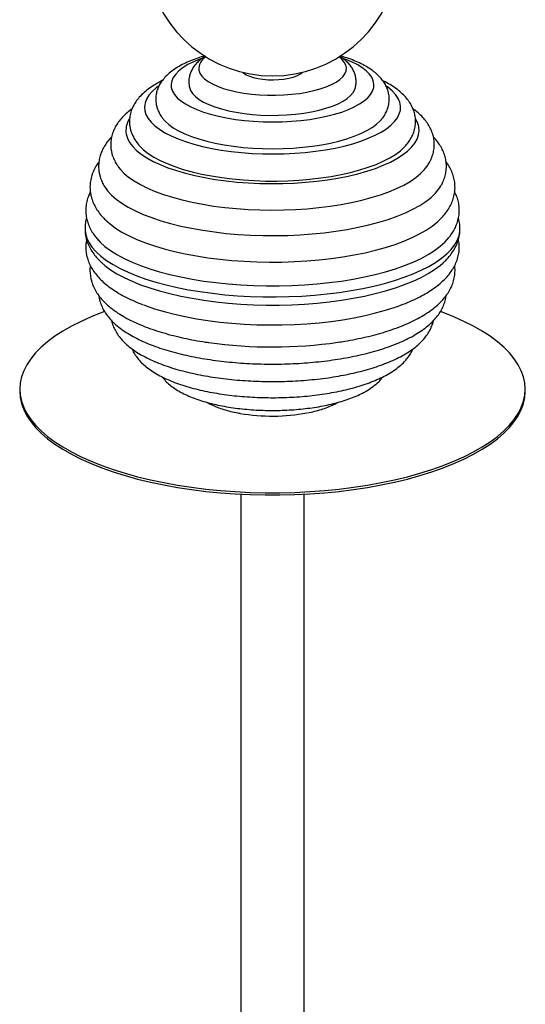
# Paper-space layout '_Derecha' of a CAD drawing. Header units: millimetres. Extents: x -100 to 100, y -805 to 625.
# Tile 2 of 3: x -100 to 100, y -415 to -25. Entities that reach past the tile are written whole.
import ezdxf

# ---------------------------------------------------------------- set-up
doc = ezdxf.new("R2010")
doc.units = ezdxf.units.MM

psp = doc.layouts.new('_Derecha')

# ---------------------------------------------------------------- linework, layer by layer
at = {"color": 7, "linetype": 'Continuous', "lineweight": 25}
for p, q in [((-32.9, -51.68), (-32.67, -52.5)), ((-100, -171.56), (-100, -172.47)), ((100, -172.47), (100, -171.56))]:
    psp.add_line(p, q, dxfattribs=at)
at = {"color": 7, "linetype": 'Continuous', "lineweight": 25, "flags": 128}
for points in [[(-27.93, -40.74), (-28.72, -41.03), (-31.22, -42.05), (-33.44, -43.15), (-35.38, -44.33), (-37, -45.56), (-38.29, -46.85), (-39.25, -48.17), (-39.87, -49.52), (-40.13, -50.88), (-40.04, -52.25)], [(-40.04, -52.25), (-39.6, -53.61), (-38.81, -54.95), (-37.68, -56.25), (-36.22, -57.51), (-34.44, -58.72), (-32.36, -59.86), (-29.99, -60.92), (-27.36, -61.9), (-24.49, -62.79), (-21.41, -63.57), (-18.14, -64.25), (-14.7, -64.81), (-11.14, -65.25), (-7.48, -65.56), (-3.75, -65.76), (0.01, -65.82), (3.76, -65.76), (7.49, -65.56), (11.15, -65.25), (14.71, -64.8), (18.14, -64.24), (21.42, -63.57), (24.5, -62.79), (27.37, -61.9), (30, -60.92), (32.37, -59.86), (34.45, -58.72), (36.23, -57.51), (37.69, -56.25), (38.81, -54.94), (39.6, -53.61), (40.04, -52.25), (40.13, -50.88), (39.86, -49.51), (39.25, -48.16), (38.29, -46.84), (36.99, -45.56), (35.37, -44.32), (33.44, -43.15), (31.21, -42.05), (28.71, -41.02), (28.2, -40.84)], [(-29.14, -45.36), (-28.74, -46.53), (-27.99, -47.66), (-26.89, -48.76), (-25.48, -49.82), (-23.75, -50.8), (-21.73, -51.72), (-19.45, -52.54), (-16.94, -53.27), (-14.22, -53.9), (-11.32, -54.41), (-8.29, -54.8), (-5.16, -55.07), (-1.97, -55.21), (1.25, -55.23), (4.46, -55.11), (7.61, -54.87), (10.66, -54.51), (13.59, -54.02), (16.35, -53.42), (18.92, -52.71), (21.25, -51.91), (23.33, -51.01), (25.12, -50.04), (26.61, -49), (27.77, -47.91), (28.6, -46.78), (29.08, -45.62), (29.21, -44.45), (28.98, -43.29), (28.4, -42.13), (27.48, -41.01), (26.4, -40.07)], [(-11.71, -46.21), (-11.46, -46.43), (-10.46, -47.11), (-9.15, -47.71), (-7.58, -48.23), (-5.79, -48.65), (-3.83, -48.94), (-1.77, -49.12), (0.35, -49.16), (2.46, -49.07), (4.49, -48.86), (6.4, -48.52), (8.12, -48.07), (9.61, -47.52), (10.82, -46.89), (11.71, -46.21)], [(-45.12, -51.72), (-46, -52.37), (-47.61, -53.8), (-48.89, -55.27), (-49.83, -56.77), (-50.42, -58.3), (-50.65, -59.84), (-50.53, -61.38)], [(-50.53, -61.38), (-50.05, -62.92), (-49.23, -64.43), (-48.05, -65.91), (-46.55, -67.35), (-44.71, -68.74), (-42.56, -70.07), (-40.11, -71.33), (-37.38, -72.52), (-34.39, -73.61), (-31.16, -74.61), (-27.71, -75.51), (-24.06, -76.29), (-20.25, -76.97), (-16.29, -77.53), (-12.22, -77.96), (-8.07, -78.27), (-3.85, -78.45), (0.39, -78.51), (4.62, -78.43), (8.83, -78.22), (12.97, -77.89), (17.02, -77.43), (20.96, -76.86), (24.74, -76.16), (28.35, -75.35), (31.77, -74.43), (34.96, -73.42), (37.9, -72.31), (40.58, -71.11), (42.98, -69.84), (45.07, -68.5), (46.85, -67.09), (48.29, -65.64), (49.4, -64.16), (50.17, -62.64), (50.58, -61.1), (50.63, -59.56), (50.34, -58.02), (49.68, -56.5), (48.68, -55), (47.34, -53.53), (45.67, -52.12), (45.12, -51.71)], [(-32.7, -52.5), (-32.38, -53.34), (-31.6, -54.56), (-30.48, -55.74), (-29.02, -56.88), (-27.25, -57.95), (-25.17, -58.95), (-22.82, -59.86), (-20.23, -60.69), (-17.41, -61.4), (-14.39, -62.01), (-11.23, -62.5), (-7.93, -62.86), (-4.55, -63.1), (-1.13, -63.21), (2.31, -63.19), (5.73, -63.03), (9.08, -62.75), (12.34, -62.34), (15.45, -61.81), (18.4, -61.17), (21.15, -60.41), (23.67, -59.56), (25.92, -58.61), (27.89, -57.59), (29.56, -56.49), (30.9, -55.34), (31.91, -54.14), (32.56, -52.92), (32.7, -52.51)], [(-57.86, -70.65), (-57.36, -72.29), (-56.51, -73.92), (-55.31, -75.52), (-53.77, -77.08), (-51.89, -78.59), (-49.7, -80.04), (-47.2, -81.42), (-44.41, -82.73), (-41.34, -83.96), (-38.03, -85.09), (-34.47, -86.13), (-30.71, -87.06), (-26.75, -87.88), (-22.63, -88.58), (-18.37, -89.17), (-14, -89.63), (-9.54, -89.97), (-5.02, -90.18), (-0.47, -90.25), (4.08, -90.2), (8.61, -90.02), (13.08, -89.71), (17.48, -89.27), (21.76, -88.71), (25.91, -88.03), (29.91, -87.24), (33.71, -86.33), (37.31, -85.31), (40.68, -84.2), (43.8, -82.99), (46.65, -81.7), (49.21, -80.33), (51.47, -78.89), (53.41, -77.39), (55.02, -75.84), (56.29, -74.25), (57.21, -72.63), (57.79, -70.99), (58, -69.33), (57.86, -67.68), (57.36, -66.03), (56.61, -64.57)], [(-43.13, -64.8), (-42.52, -65.49), (-41.04, -66.83), (-39.24, -68.12), (-37.13, -69.35), (-34.74, -70.51), (-32.07, -71.59), (-29.15, -72.57), (-26, -73.46), (-22.65, -74.24), (-19.12, -74.91), (-15.44, -75.47), (-11.64, -75.91), (-7.75, -76.22), (-3.8, -76.4), (0.18, -76.46), (4.16, -76.39), (8.11, -76.19), (11.99, -75.87), (15.78, -75.42), (19.45, -74.86), (22.96, -74.17), (26.3, -73.38), (29.43, -72.48), (32.32, -71.49), (34.97, -70.41), (37.34, -69.24), (39.42, -68.01), (41.19, -66.71), (42.64, -65.36), (43.11, -64.82)], [(-52.01, -75.91), (-51.01, -76.85), (-49.15, -78.31), (-46.96, -79.72), (-44.48, -81.06), (-41.7, -82.33), (-38.65, -83.5), (-35.35, -84.59), (-31.82, -85.57), (-28.09, -86.45), (-24.17, -87.22), (-20.1, -87.86), (-15.9, -88.39), (-11.59, -88.79), (-7.21, -89.07), (-2.78, -89.22), (1.67, -89.23), (6.1, -89.12), (10.5, -88.88), (14.83, -88.5), (19.06, -88.01), (23.17, -87.39), (27.12, -86.65), (30.91, -85.8), (34.49, -84.84), (37.85, -83.78), (40.96, -82.63), (43.81, -81.39), (46.37, -80.07), (48.63, -78.67), (50.58, -77.22), (52.09, -75.83)], [(-60.88, -83.73), (-60.31, -84.46), (-58.78, -86.08), (-56.91, -87.66), (-54.72, -89.17), (-52.23, -90.63), (-49.45, -92.01), (-46.39, -93.32), (-43.07, -94.53), (-39.51, -95.66), (-35.73, -96.68), (-31.75, -97.6), (-27.6, -98.41), (-23.28, -99.1), (-18.84, -99.67), (-14.29, -100.12), (-9.66, -100.45), (-4.98, -100.65), (-0.27, -100.72), (4.44, -100.66), (9.12, -100.48), (13.76, -100.17), (18.32, -99.73), (22.77, -99.17), (27.1, -98.49), (31.28, -97.7), (35.28, -96.79), (39.09, -95.78), (42.67, -94.67), (46.02, -93.46), (49.11, -92.17), (51.93, -90.79), (54.45, -89.35), (56.67, -87.83), (58.58, -86.27), (60.15, -84.65), (60.94, -83.66)], [(-66.44, -91.43), (-65.26, -93.09), (-63.7, -94.79), (-61.8, -96.44), (-59.59, -98.03), (-57.06, -99.56), (-54.24, -101.03), (-51.13, -102.41), (-47.76, -103.71), (-44.14, -104.92), (-40.29, -106.03), (-36.23, -107.03), (-31.98, -107.93), (-27.56, -108.71), (-23, -109.37), (-18.32, -109.92), (-13.54, -110.33), (-8.7, -110.63), (-3.8, -110.79), (1.11, -110.83), (6.02, -110.73), (10.89, -110.51), (15.71, -110.16), (20.44, -109.69), (25.07, -109.09), (29.57, -108.37), (33.92, -107.54), (38.08, -106.59), (42.05, -105.54), (45.8, -104.38), (49.32, -103.13), (52.57, -101.8), (55.55, -100.38), (58.24, -98.88), (60.63, -97.32), (62.7, -95.7), (64.44, -94.03), (65.85, -92.32), (66.41, -91.46)], [(-65.49, -105.16), (-64.25, -106.22), (-62.05, -107.84), (-59.54, -109.4), (-56.73, -110.9), (-53.64, -112.31), (-50.28, -113.65), (-46.67, -114.89), (-42.83, -116.04), (-38.78, -117.09), (-34.53, -118.03), (-30.11, -118.86), (-25.54, -119.58), (-20.84, -120.17), (-16.04, -120.64), (-11.16, -120.99), (-6.22, -121.22), (-1.25, -121.31), (3.72, -121.28), (8.68, -121.12), (13.59, -120.84), (18.43, -120.42), (23.19, -119.89), (27.82, -119.24), (32.32, -118.46), (36.66, -117.58), (40.81, -116.58), (44.76, -115.48), (48.49, -114.29), (51.98, -113), (55.21, -111.62), (58.16, -110.16), (60.82, -108.64), (63.18, -107.04), (65.23, -105.4), (65.48, -105.17)], [(-74.17, -108.1), (-74.17, -108.16), (-73.99, -110.02)], [(-73.99, -110.02), (-73.45, -111.87), (-72.57, -113.71), (-71.33, -115.51), (-69.76, -117.29), (-67.86, -119.01), (-65.63, -120.69), (-63.09, -122.31), (-60.25, -123.86), (-57.12, -125.33), (-53.72, -126.72), (-50.06, -128.03), (-46.16, -129.23), (-42.05, -130.34), (-37.73, -131.34), (-33.24, -132.23), (-28.58, -133.01), (-23.79, -133.67), (-18.89, -134.2), (-13.9, -134.62), (-8.84, -134.9), (-3.73, -135.06), (1.39, -135.09), (6.5, -134.99), (11.58, -134.76), (16.61, -134.41), (21.56, -133.93), (26.4, -133.33), (31.12, -132.61), (35.69, -131.77), (40.09, -130.81), (44.3, -129.75), (48.3, -128.59), (52.07, -127.33), (55.59, -125.98), (58.85, -124.54), (61.82, -123.03), (64.5, -121.44), (66.87, -119.79), (68.93, -118.09), (70.65, -116.33), (72.04, -114.54), (73.09, -112.72), (73.79, -110.87), (74.13, -109.02), (74.17, -108.18)], [(-68.99, -112.54), (-68.19, -113.38), (-66.29, -115.09), (-64.07, -116.74), (-61.53, -118.34), (-58.7, -119.86), (-55.57, -121.31), (-52.18, -122.68), (-48.53, -123.96), (-44.65, -125.14), (-40.55, -126.23), (-36.25, -127.2), (-31.78, -128.07), (-27.15, -128.81), (-22.39, -129.44), (-17.51, -129.95), (-12.56, -130.33), (-7.54, -130.59), (-2.49, -130.71), (2.58, -130.71), (7.63, -130.58), (12.65, -130.33), (17.61, -129.94), (22.48, -129.43), (27.24, -128.8), (31.86, -128.05), (36.33, -127.18), (40.63, -126.21), (44.73, -125.12), (48.6, -123.94), (52.25, -122.66), (55.63, -121.29), (58.75, -119.84), (61.58, -118.31), (64.11, -116.71), (66.33, -115.06), (68.22, -113.35), (69.12, -112.4)], [(-67.62, -121.51), (-66.29, -122.66), (-64.07, -124.32), (-61.53, -125.91), (-58.7, -127.44), (-55.57, -128.89), (-52.18, -130.26), (-48.53, -131.54), (-44.65, -132.72), (-40.55, -133.8), (-36.25, -134.78), (-31.78, -135.64), (-27.15, -136.39), (-22.39, -137.02), (-17.51, -137.52), (-12.56, -137.91), (-7.54, -138.16), (-2.49, -138.29), (2.58, -138.29), (7.63, -138.16), (12.65, -137.9), (17.61, -137.52), (22.48, -137.01), (27.24, -136.38), (31.86, -135.62), (36.33, -134.76), (40.63, -133.78), (44.73, -132.7), (48.6, -131.51), (52.25, -130.23), (55.63, -128.86), (58.75, -127.41), (61.58, -125.88), (64.11, -124.29), (66.33, -122.63), (67.38, -121.73)], [(-51.06, -138.22), (-50.28, -138.51), (-46.67, -139.76), (-42.83, -140.91), (-38.78, -141.96), (-34.53, -142.9), (-30.11, -143.73), (-25.54, -144.44), (-20.84, -145.04), (-16.04, -145.51), (-11.16, -145.86), (-6.22, -146.08), (-1.25, -146.18), (3.72, -146.15), (8.68, -145.99), (13.59, -145.7), (18.43, -145.29), (23.19, -144.76), (27.82, -144.1), (32.32, -143.33), (36.66, -142.44), (40.81, -141.45), (44.76, -140.35), (48.49, -139.15), (50.12, -138.57)], [(-66.45, -140.89), (-67.5, -141.28), (-71.75, -142.97), (-75.75, -144.77), (-79.49, -146.66), (-82.94, -148.63), (-86.1, -150.69), (-88.97, -152.82), (-91.51, -155.02), (-93.74, -157.27), (-95.64, -159.57), (-97.2, -161.92), (-98.42, -164.3), (-99.3, -166.71), (-99.82, -169.13), (-100, -171.56)], [(-100, -171.56), (-99.82, -173.99), (-99.3, -176.42), (-98.42, -178.82), (-97.2, -181.2), (-95.64, -183.55), (-93.74, -185.86), (-91.51, -188.11), (-88.97, -190.31), (-86.1, -192.44), (-82.94, -194.49), (-79.49, -196.47), (-75.75, -198.36), (-71.75, -200.15), (-67.5, -201.85), (-63.01, -203.44), (-58.3, -204.91), (-53.38, -206.27), (-48.28, -207.51), (-43.01, -208.62), (-37.58, -209.6), (-32.03, -210.45), (-26.36, -211.16), (-20.6, -211.73), (-14.76, -212.16), (-8.88, -212.45), (-2.96, -212.59), (2.96, -212.59), (8.88, -212.45), (14.76, -212.16), (20.6, -211.73), (26.36, -211.16), (32.03, -210.45), (37.58, -209.6), (43.01, -208.62), (48.28, -207.51), (53.38, -206.27), (58.3, -204.91), (63.01, -203.44), (67.5, -201.85), (71.75, -200.15), (75.75, -198.36), (79.49, -196.47), (82.94, -194.49), (86.1, -192.44), (88.97, -190.31), (91.51, -188.11), (93.74, -185.86), (95.64, -183.55), (97.2, -181.2), (98.42, -178.82), (99.3, -176.42), (99.82, -173.99), (100, -171.56), (99.82, -169.13), (99.3, -166.71), (98.42, -164.3), (97.2, -161.92), (95.64, -159.57), (93.74, -157.27), (91.51, -155.02), (88.97, -152.82), (86.1, -150.69), (82.94, -148.63), (79.49, -146.66), (75.75, -144.77), (71.75, -142.97), (67.5, -141.28), (66.48, -140.9)], [(-100, -172.47), (-99.82, -174.91), (-99.3, -177.33), (-98.42, -179.74), (-97.2, -182.12), (-95.64, -184.46), (-93.74, -186.77), (-91.51, -189.02), (-88.97, -191.22), (-86.1, -193.35), (-82.94, -195.41), (-79.49, -197.38), (-75.75, -199.27), (-71.75, -201.07), (-67.5, -202.76), (-63.01, -204.35), (-58.3, -205.83), (-53.38, -207.18), (-48.28, -208.42), (-43.01, -209.53), (-37.58, -210.51), (-32.03, -211.36), (-26.36, -212.07), (-20.6, -212.64), (-14.76, -213.07), (-8.88, -213.36), (-2.96, -213.5), (2.96, -213.5), (8.88, -213.36), (14.76, -213.07), (20.6, -212.64), (26.36, -212.07), (32.03, -211.36), (37.58, -210.51), (43.01, -209.53), (48.28, -208.42), (53.38, -207.18), (58.3, -205.83), (63.01, -204.35), (67.5, -202.76), (71.75, -201.07), (75.75, -199.27), (79.49, -197.38), (82.94, -195.41), (86.1, -193.35), (88.97, -191.22), (91.51, -189.02), (93.74, -186.77), (95.64, -184.46), (97.2, -182.12), (98.42, -179.74), (99.3, -177.33), (99.82, -174.91), (100, -172.47), (100, -172.47)]]:
    psp.add_lwpolyline(points, dxfattribs=at)
at = {"color": 7, "linetype": 'Continuous', "lineweight": 25}
for centre, radius, start, end in [((0, 2.4), 50, 111.3135, 68.6865), ((-23.54, -44.91), 5.62, 120.5439, 184.6899), ((-49.59, -69.19), 8.4, 147.6521, 190.0296), ((-0.01, 25.01), 179.92, 261.9574, 278.2693), ((-0.02, -106.99), 75.28, 260.2771, 280.4428)]:
    psp.add_arc(centre, radius, start, end, dxfattribs=at)
for points, knots in [([(-26.8, -39.66), (-27.74, -39.94), (-29.71, -40.54), (-32.47, -41.59), (-35.14, -42.8), (-37.61, -44.15), (-39.85, -45.66), (-41.74, -47.26), (-43.26, -48.92), (-44.42, -50.57), (-45.29, -52.27), (-45.89, -54.08), (-46.19, -55.97), (-46.18, -57.64), (-46.02, -58.63), (-45.96, -58.98)], [0, 0, 0, 0, 0.0807065, 0.1694764, 0.2594149, 0.3507051, 0.4432825, 0.5359859, 0.6143008, 0.6874492, 0.75637, 0.822371, 0.8930095, 0.9612198, 1, 1, 1, 1]), ([(-26.56, -39.83), (-26.81, -39.97), (-27.71, -40.49), (-28.98, -41.53), (-30.38, -42.91), (-31.48, -44.37), (-32.29, -45.9), (-32.86, -47.56), (-33.12, -49.3), (-33.07, -50.71), (-32.93, -51.48), (-32.9, -51.68)], [0, 0, 0, 0, 0.058493, 0.210768, 0.350719, 0.479322, 0.599767, 0.715089, 0.839575, 0.959177, 1, 1, 1, 1]), ([(32.68, -52.54), (32.8, -52.05), (33.07, -50.98), (33.11, -49.29), (32.85, -47.56), (32.31, -45.93), (31.5, -44.41), (30.45, -42.99), (29.13, -41.65), (27.81, -40.58), (26.86, -40), (26.51, -39.79)], [0, 0, 0, 0, 0.097768, 0.211311, 0.321957, 0.431698, 0.543394, 0.660177, 0.785298, 0.921501, 1, 1, 1, 1]), ([(43.05, -64.85), (43.18, -64.71), (43.75, -64.08), (44.54, -62.83), (45.39, -61.12), (45.95, -59.31), (46.21, -57.41), (46.15, -55.49), (45.77, -53.63), (45.11, -51.86), (44.17, -50.18), (42.96, -48.56), (41.46, -47.01), (39.65, -45.51), (37.51, -44.09), (35.08, -42.77), (32.39, -41.56), (29.62, -40.51), (27.66, -39.92), (26.74, -39.64)], [0, 0, 0, 0, 0.016459, 0.074857, 0.129986, 0.182907, 0.23948, 0.294253, 0.348341, 0.402723, 0.458687, 0.517478, 0.580155, 0.647201, 0.718007, 0.790914, 0.864038, 0.936452, 1, 1, 1, 1]), ([(-43.59, -49.46), (-44.47, -49.92), (-46.26, -50.85), (-48.66, -52.43), (-50.85, -54.15), (-52.65, -55.95), (-54.08, -57.77), (-55.15, -59.57), (-55.96, -61.47), (-56.47, -63.47), (-56.65, -65.53), (-56.54, -67.06), (-56.39, -67.88), (-56.36, -68.05)], [0, 0, 0, 0, 0.107495, 0.219759, 0.332668, 0.444236, 0.538993, 0.62854, 0.713868, 0.805143, 0.892704, 0.978198, 1, 1, 1, 1]), ([(52.02, -75.85), (52.24, -75.63), (53.01, -74.88), (54.06, -73.48), (55.14, -71.69), (55.95, -69.79), (56.47, -67.79), (56.65, -65.72), (56.5, -63.71), (56.05, -61.76), (55.31, -59.88), (54.28, -58.07), (52.97, -56.32), (51.35, -54.62), (49.41, -52.98), (47.14, -51.42), (45.19, -50.25), (43.93, -49.64), (43.61, -49.49)], [0, 0, 0, 0, 0.028413, 0.096828, 0.161478, 0.223076, 0.288969, 0.352171, 0.413868, 0.475216, 0.5373, 0.601381, 0.668583, 0.739689, 0.814792, 0.893043, 0.972968, 1, 1, 1, 1]), ([(-55.53, -60.57), (-56.22, -61.1), (-57.68, -62.21), (-59.49, -64.01), (-61.03, -65.89), (-62.21, -67.77), (-63.12, -69.74), (-63.75, -71.82), (-64.03, -73.97), (-64.01, -75.83), (-63.82, -76.95), (-63.75, -77.38)], [0, 0, 0, 0, 0.122167, 0.259327, 0.378362, 0.491442, 0.599306, 0.714544, 0.82499, 0.932439, 1, 1, 1, 1]), ([(-45.96, -58.98), (-45.86, -59.45), (-45.6, -60.53), (-44.92, -62.14), (-44.06, -63.63), (-43.36, -64.47), (-43.08, -64.82)], [0, 0, 0, 0, 0.214896, 0.500633, 0.794624, 1, 1, 1, 1]), ([(60.9, -83.67), (61.23, -83.21), (61.98, -82.17), (62.85, -80.42), (63.56, -78.43), (63.97, -76.35), (64.05, -74.23), (63.81, -72.15), (63.26, -70.13), (62.43, -68.18), (61.31, -66.29), (59.89, -64.45), (58.14, -62.67), (56.68, -61.38), (55.72, -60.72), (55.54, -60.59)], [0, 0, 0, 0, 0.063503, 0.144114, 0.221552, 0.304053, 0.383915, 0.46255, 0.541142, 0.62109, 0.703802, 0.790445, 0.88167, 0.97727, 1, 1, 1, 1]), ([(-56.36, -68.05), (-56.25, -68.51), (-56, -69.63), (-55.31, -71.34), (-54.29, -73.15), (-53.16, -74.7), (-52.28, -75.59), (-51.92, -75.95)], [0, 0, 0, 0, 0.155578, 0.3754295, 0.6010836, 0.8377355, 1, 1, 1, 1]), ([(-63.68, -71.82), (-63.82, -71.95), (-64.56, -72.67), (-65.62, -74.06), (-66.86, -75.97), (-67.81, -78), (-68.47, -80.12), (-68.8, -82.31), (-68.81, -84.33), (-68.61, -85.59), (-68.52, -86.14)], [0, 0, 0, 0, 0.034903, 0.186051, 0.330154, 0.467878, 0.614854, 0.755868, 0.89301, 1, 1, 1, 1]), ([(66.38, -91.47), (66.63, -91.06), (67.26, -90.04), (68, -88.25), (68.58, -86.13), (68.83, -83.94), (68.75, -81.78), (68.36, -79.68), (67.67, -77.65), (66.69, -75.67), (65.39, -73.75), (64.37, -72.45), (63.71, -71.82), (63.65, -71.76)], [0, 0, 0, 0, 0.066321, 0.165513, 0.271279, 0.37309, 0.47253, 0.571321, 0.670853, 0.772877, 0.878919, 0.990061, 1, 1, 1, 1]), ([(-63.75, -77.38), (-63.64, -77.85), (-63.38, -79.01), (-62.68, -80.78), (-61.81, -82.44), (-61.1, -83.39), (-60.83, -83.76)], [0, 0, 0, 0, 0.204963, 0.502902, 0.808145, 1, 1, 1, 1]), ([(-68.64, -81.61), (-68.72, -81.71), (-69.31, -82.42), (-70.14, -83.83), (-71.14, -85.9), (-71.83, -88.08), (-72.19, -90.33), (-72.23, -92.5), (-72.02, -93.88), (-71.92, -94.54)], [0, 0, 0, 0, 0.026989, 0.19548, 0.356663, 0.528654, 0.693762, 0.854294, 1, 1, 1, 1]), ([(65.43, -105.19), (65.56, -105.07), (66.45, -104.32), (67.75, -102.88), (69.29, -100.88), (70.45, -98.89), (71.35, -96.81), (71.95, -94.64), (72.23, -92.39), (72.18, -90.18), (71.81, -88.02), (71.14, -85.91), (70.17, -83.88), (69.33, -82.46), (68.75, -81.75), (68.68, -81.66)], [0, 0, 0, 0, 0.01865, 0.123959, 0.215372, 0.302591, 0.386186, 0.475313, 0.561154, 0.644975, 0.72819, 0.811877, 0.897447, 0.986163, 1, 1, 1, 1]), ([(-68.52, -86.14), (-68.42, -86.61), (-68.15, -87.79), (-67.48, -89.58), (-66.78, -90.81), (-66.43, -91.43)], [0, 0, 0, 0, 0.255394, 0.632907, 1, 1, 1, 1]), ([(-72.04, -93.53), (-72.29, -94.03), (-72.89, -95.23), (-73.51, -97.25), (-73.88, -99.5), (-73.92, -101.67), (-73.7, -103.06), (-73.6, -103.73)], [0, 0, 0, 0, 0.158207, 0.382761, 0.598532, 0.808447, 1, 1, 1, 1]), ([(69.07, -112.39), (69.48, -111.94), (70.42, -110.88), (71.58, -109.09), (72.64, -107.01), (73.4, -104.84), (73.83, -102.58), (73.92, -100.34), (73.7, -98.15), (73.15, -96.03), (72.58, -94.48), (72.13, -93.67), (72.04, -93.52)], [0, 0, 0, 0, 0.086513, 0.201341, 0.311206, 0.428408, 0.540779, 0.649756, 0.75723, 0.864657, 0.973707, 1, 1, 1, 1]), ([(-71.92, -94.54), (-71.81, -95.03), (-71.54, -96.24), (-70.83, -98.1), (-69.77, -100.13), (-68.4, -102.09), (-66.96, -103.78), (-65.88, -104.77), (-65.44, -105.16)], [0, 0, 0, 0, 0.120428, 0.298044, 0.479686, 0.668768, 0.866902, 1, 1, 1, 1]), ([(-73.56, -103.9), (-73.59, -103.98), (-73.87, -104.78), (-74.1, -106.19), (-74.13, -107.52), (-74.15, -108.09)], [0, 0, 0, 0, 0.0610683, 0.5964258, 1, 1, 1, 1]), ([(-73.6, -103.73), (-73.49, -104.21), (-73.22, -105.41), (-72.52, -107.28), (-71.45, -109.31), (-70.25, -111.09), (-69.31, -112.14), (-68.92, -112.58)], [0, 0, 0, 0, 0.148093, 0.369197, 0.595222, 0.830298, 1, 1, 1, 1]), ([(74.15, -108.21), (74.16, -108.1), (74.21, -107.26), (74.04, -105.77), (73.7, -104.45), (73.54, -103.82)], [0, 0, 0, 0, 0.076151, 0.56556, 1, 1, 1, 1]), ([(-74.15, -108.1), (-74.16, -108.26), (-74.2, -109.11), (-74.06, -110.09), (-73.92, -110.89), (-73.9, -111.01)], [0, 0, 0, 0, 0.16632, 0.87242, 1, 1, 1, 1]), ([(67.28, -121.77), (67.7, -121.4), (68.85, -120.37), (70.33, -118.63), (71.74, -116.6), (72.83, -114.54), (73.62, -112.37), (74.09, -110.23), (74.13, -108.84), (74.15, -108.22)], [0, 0, 0, 0, 0.102009, 0.277277, 0.429245, 0.574665, 0.72978, 0.878391, 1, 1, 1, 1]), ([(-73.55, -112.43), (-73.66, -112.99), (-73.9, -114.28), (-73.91, -116.28), (-73.7, -117.67), (-73.6, -118.33)], [0, 0, 0, 0, 0.290593, 0.661518, 1, 1, 1, 1]), ([(-73.9, -111.01), (-73.79, -111.49), (-73.52, -112.69), (-72.82, -114.55), (-71.76, -116.58), (-70.39, -118.55), (-68.99, -120.21), (-67.95, -121.16), (-67.57, -121.51)], [0, 0, 0, 0, 0.120538, 0.301672, 0.486815, 0.679315, 0.880601, 1, 1, 1, 1]), ([(50.26, -138.51), (50.75, -138.33), (52.44, -137.73), (55.12, -136.58), (58.29, -135.07), (61.21, -133.44), (63.91, -131.68), (66.33, -129.8), (68.47, -127.79), (70.22, -125.74), (71.59, -123.7), (72.64, -121.62), (73.4, -119.45), (73.84, -117.19), (73.91, -114.96), (73.8, -113.35), (73.58, -112.52), (73.55, -112.4)], [0, 0, 0, 0, 0.031941, 0.110768, 0.19015, 0.270133, 0.350692, 0.431627, 0.512135, 0.591093, 0.659176, 0.724316, 0.793807, 0.860433, 0.925047, 0.98877, 1, 1, 1, 1]), ([(-73.6, -118.33), (-73.49, -118.82), (-73.22, -120.02), (-72.52, -121.89), (-71.45, -123.92), (-70.09, -125.9), (-68.41, -127.84), (-66.42, -129.72), (-64.1, -131.54), (-61.48, -133.27), (-58.58, -134.92), (-55.42, -136.44), (-52.97, -137.52), (-51.51, -138.05), (-51.25, -138.14)], [0, 0, 0, 0, 0.053922, 0.134428, 0.216726, 0.302319, 0.391876, 0.48543, 0.58225, 0.681088, 0.780707, 0.880106, 0.978954, 1, 1, 1, 1]), ([(-72.04, -122.7), (-72.08, -122.9), (-72.24, -123.83), (-72.22, -125.46), (-72.01, -126.84), (-71.92, -127.5)], [0, 0, 0, 0, 0.12933, 0.585741, 1, 1, 1, 1]), ([(25.97, -153.02), (26.86, -152.89), (29.22, -152.54), (32.91, -151.84), (37.05, -150.95), (41.04, -149.95), (44.86, -148.84), (48.5, -147.62), (51.95, -146.29), (55.2, -144.84), (58.23, -143.28), (61.03, -141.6), (63.59, -139.78), (65.87, -137.84), (67.76, -135.84), (69.28, -133.84), (70.45, -131.85), (71.35, -129.77), (71.96, -127.59), (72.21, -125.35), (72.23, -123.71), (72.07, -122.84), (72.05, -122.69)], [0, 0, 0, 0, 0.03313, 0.088001, 0.143023, 0.198233, 0.253673, 0.309393, 0.365448, 0.421897, 0.47879, 0.536143, 0.593879, 0.651627, 0.708615, 0.758085, 0.805283, 0.850522, 0.898753, 0.945207, 0.990568, 1, 1, 1, 1]), ([(-71.92, -127.5), (-71.81, -127.99), (-71.54, -129.2), (-70.83, -131.06), (-69.77, -133.09), (-68.4, -135.05), (-66.73, -136.97), (-64.74, -138.84), (-62.43, -140.64), (-59.81, -142.36), (-56.91, -143.99), (-53.77, -145.5), (-50.4, -146.91), (-46.84, -148.2), (-43.08, -149.37), (-39.16, -150.44), (-35.08, -151.4), (-30.86, -152.24), (-27.58, -152.81), (-25.68, -153.07), (-25.28, -153.12)], [0, 0, 0, 0, 0.034179, 0.08459, 0.136143, 0.189807, 0.246041, 0.304903, 0.365944, 0.428348, 0.491283, 0.55407, 0.616484, 0.678476, 0.740068, 0.801311, 0.862259, 0.922963, 0.983469, 1, 1, 1, 1]), ([(-68.66, -134.6), (-68.62, -134.94), (-68.53, -135.76), (-68.14, -137.26), (-67.46, -139.08), (-66.4, -141.05), (-65.06, -142.96), (-63.4, -144.82), (-61.42, -146.63), (-59.12, -148.38), (-56.52, -150.04), (-53.64, -151.6), (-50.53, -153.06), (-47.19, -154.4), (-43.66, -155.63), (-39.95, -156.75), (-36.07, -157.75), (-32.04, -158.65), (-27.88, -159.43), (-23.59, -160.1), (-19.21, -160.66), (-14.74, -161.1), (-10.21, -161.42), (-5.64, -161.62), (-1.04, -161.71), (3.56, -161.68), (8.14, -161.53), (12.69, -161.26), (17.18, -160.87), (21.6, -160.37), (25.92, -159.75), (30.13, -159.03), (34.21, -158.19), (38.14, -157.24), (41.91, -156.18), (45.5, -155.01), (48.91, -153.73), (52.11, -152.34), (55.1, -150.84), (57.87, -149.22), (60.38, -147.46), (62.63, -145.58), (64.5, -143.64), (65.99, -141.69), (67.13, -139.75), (67.99, -137.72), (68.51, -136), (68.61, -134.93), (68.64, -134.61)], [0, 0, 0, 0, 0.008992, 0.02191, 0.041004, 0.060545, 0.080911, 0.102276, 0.124644, 0.147818, 0.171467, 0.19527, 0.218988, 0.242556, 0.265962, 0.28922, 0.31235, 0.335373, 0.358309, 0.381175, 0.403985, 0.426752, 0.449488, 0.472201, 0.4949, 0.517595, 0.540291, 0.562996, 0.585718, 0.608466, 0.631249, 0.654078, 0.676967, 0.69993, 0.722985, 0.746152, 0.769456, 0.79292, 0.816569, 0.840414, 0.864429, 0.888483, 0.912252, 0.932897, 0.952576, 0.971421, 0.991515, 1, 1, 1, 1]), ([(-63.75, -144.12), (-63.64, -144.59), (-63.38, -145.75), (-62.69, -147.52), (-61.65, -149.43), (-60.31, -151.29), (-58.67, -153.09), (-56.71, -154.84), (-54.42, -156.52), (-51.84, -158.11), (-48.99, -159.6), (-45.9, -160.98), (-42.61, -162.24), (-39.12, -163.39), (-35.46, -164.43), (-31.64, -165.35), (-27.69, -166.16), (-23.6, -166.86), (-19.41, -167.44), (-15.13, -167.9), (-10.79, -168.25), (-6.39, -168.48), (-1.96, -168.59), (2.47, -168.59), (6.9, -168.46), (11.28, -168.22), (15.62, -167.85), (19.88, -167.38), (24.05, -166.79), (28.11, -166.08), (32.03, -165.26), (35.81, -164.33), (39.43, -163.29), (42.87, -162.14), (46.13, -160.88), (49.18, -159.51), (52.02, -158.01), (54.62, -156.38), (56.98, -154.62), (58.97, -152.79), (60.6, -150.92), (61.88, -149.07), (62.84, -147.16), (63.44, -145.62), (63.6, -144.7), (63.64, -144.45)], [0, 0, 0, 0, 0.0138056, 0.0338738, 0.0544339, 0.0759126, 0.0985153, 0.1222574, 0.1469101, 0.1720833, 0.1973927, 0.2225838, 0.247592, 0.2724132, 0.2970668, 0.3215788, 0.3459748, 0.3702775, 0.3945064, 0.4186781, 0.442807, 0.4669057, 0.4909854, 0.5150566, 0.5391291, 0.5632098, 0.5873091, 0.6114378, 0.6356081, 0.6598335, 0.6841301, 0.7085163, 0.7330144, 0.7576503, 0.7824539, 0.8074565, 0.8326843, 0.8581409, 0.8837687, 0.9092886, 0.931683, 0.952972, 0.9732341, 0.9926988, 1, 1, 1, 1]), ([(-55.54, -155.64), (-55.46, -155.87), (-55.13, -156.74), (-54.28, -158.16), (-52.98, -159.91), (-51.36, -161.61), (-49.43, -163.25), (-47.17, -164.82), (-44.62, -166.3), (-41.81, -167.67), (-38.78, -168.92), (-35.55, -170.05), (-32.15, -171.06), (-28.59, -171.96), (-24.89, -172.75), (-21.06, -173.42), (-17.12, -173.97), (-13.1, -174.41), (-9.01, -174.72), (-4.88, -174.92), (-0.72, -175), (3.45, -174.96), (7.59, -174.81), (11.69, -174.53), (15.73, -174.13), (19.69, -173.62), (23.54, -173), (27.27, -172.26), (30.86, -171.41), (34.3, -170.44), (37.56, -169.37), (40.64, -168.17), (43.53, -166.86), (46.2, -165.42), (48.65, -163.83), (50.83, -162.11), (52.64, -160.32), (54.06, -158.49), (55.01, -156.96), (55.41, -155.98), (55.54, -155.64)], [0, 0, 0, 0, 0.007976, 0.030842, 0.054822, 0.080194, 0.106994, 0.134922, 0.163454, 0.192067, 0.220486, 0.248656, 0.276588, 0.304316, 0.331877, 0.359306, 0.38663, 0.413876, 0.441064, 0.468212, 0.495336, 0.522453, 0.549573, 0.57671, 0.603878, 0.631094, 0.658377, 0.685748, 0.713233, 0.740863, 0.768675, 0.796712, 0.825019, 0.853633, 0.882551, 0.911638, 0.940385, 0.96481, 0.987891, 1, 1, 1, 1]), ([(-43.63, -166.74), (-43.31, -167.16), (-42.56, -168.16), (-41.08, -169.57), (-39.2, -171.06), (-36.99, -172.46), (-34.5, -173.76), (-31.76, -174.94), (-28.83, -175.99), (-25.73, -176.92), (-22.47, -177.73), (-19.09, -178.42), (-15.59, -178.98), (-12, -179.43), (-8.33, -179.76), (-4.62, -179.97), (-0.87, -180.06), (2.87, -180.02), (6.6, -179.87), (10.28, -179.6), (13.9, -179.21), (17.43, -178.7), (20.85, -178.08), (24.14, -177.33), (27.29, -176.48), (30.28, -175.5), (33.09, -174.39), (35.71, -173.16), (38.13, -171.77), (40.25, -170.28), (42, -168.7), (43.1, -167.55), (43.55, -166.86), (43.61, -166.77)], [0, 0, 0, 0, 0.0221509, 0.052725, 0.0853848, 0.119704, 0.1548307, 0.1898973, 0.2245923, 0.2588861, 0.2928312, 0.3264963, 0.359945, 0.3932312, 0.4263996, 0.4594878, 0.4925284, 0.5255511, 0.5585816, 0.5916415, 0.6247609, 0.6579727, 0.6913154, 0.7248349, 0.7585872, 0.7926414, 0.8270795, 0.8619886, 0.8974281, 0.9333301, 0.9653124, 0.9953382, 1, 1, 1, 1]), ([(-25.85, -176.86), (-25.34, -177.15), (-24.11, -177.85), (-21.91, -178.77), (-19.34, -179.67), (-16.59, -180.41), (-14.42, -180.91), (-13.13, -181.12), (-12.84, -181.16)], [0, 0, 0, 0, 0.146096, 0.34995, 0.551386, 0.74926, 0.944025, 1, 1, 1, 1]), ([(13.79, -181), (13.8, -181), (14.8, -180.83), (16.66, -180.39), (19.37, -179.66), (21.9, -178.77), (24.11, -177.85), (25.36, -177.14), (25.9, -176.83)], [0, 0, 0, 0, 0.00253, 0.206492, 0.412849, 0.622502, 0.836545, 1, 1, 1, 1]), ([(-12.5, -213.15), (-12.5, -217.66), (-12.5, -233.63), (-12.5, -260.52), (-12.5, -293.77), (-12.5, -324.7), (-12.5, -353.4), (-12.5, -379.93), (-12.5, -405.86), (-12.5, -431.15), (-12.5, -455.74), (-12.5, -479.12), (-12.5, -501.29), (-12.5, -522.26), (-12.5, -542.41), (-12.5, -561.69), (-12.5, -579.72), (-12.5, -596.5), (-12.5, -612.05), (-12.5, -626.62), (-12.5, -640.17), (-12.5, -652.65), (-12.5, -662.54), (-12.5, -670.18), (-12.5, -675.89), (-12.5, -680.14), (-12.5, -683.19), (-12.5, -685.33), (-12.5, -687), (-12.5, -687.94), (-12.5, -688.21)], [0, 0, 0, 0, 0.020643, 0.07318, 0.125727, 0.178271, 0.222847, 0.267429, 0.312008, 0.356582, 0.401159, 0.445734, 0.487759, 0.529784, 0.57181, 0.613831, 0.655851, 0.695646, 0.735433, 0.775222, 0.815014, 0.854794, 0.894565, 0.918855, 0.942209, 0.964647, 0.974913, 0.98498, 0.995734, 1, 1, 1, 1]), ([(12.5, -688.09), (12.5, -687.56), (12.5, -684.97), (12.5, -679.37), (12.5, -670.88), (12.5, -660.83), (12.5, -649.26), (12.5, -636.61), (12.5, -622.92), (12.5, -608.23), (12.5, -591.98), (12.5, -574.08), (12.5, -554.45), (12.5, -533.82), (12.5, -512.26), (12.5, -489.82), (12.5, -467.01), (12.5, -443.93), (12.5, -420.68), (12.5, -396.83), (12.5, -372.44), (12.5, -345.27), (12.5, -315.2), (12.5, -282.13), (12.5, -248.37), (12.5, -225.33), (12.5, -213.43), (12.5, -213.14)], [0, 0, 0, 0, 0.008687, 0.042709, 0.077323, 0.116719, 0.156119, 0.195529, 0.234928, 0.274336, 0.313745, 0.357878, 0.40202, 0.446159, 0.490299, 0.534443, 0.578588, 0.62021, 0.661834, 0.703461, 0.745086, 0.786711, 0.839696, 0.892673, 0.945659, 0.998648, 1, 1, 1, 1])]:
    psp.add_open_spline(points, degree=3, knots=knots, dxfattribs=at)

doc.saveas('drawing.dxf')
